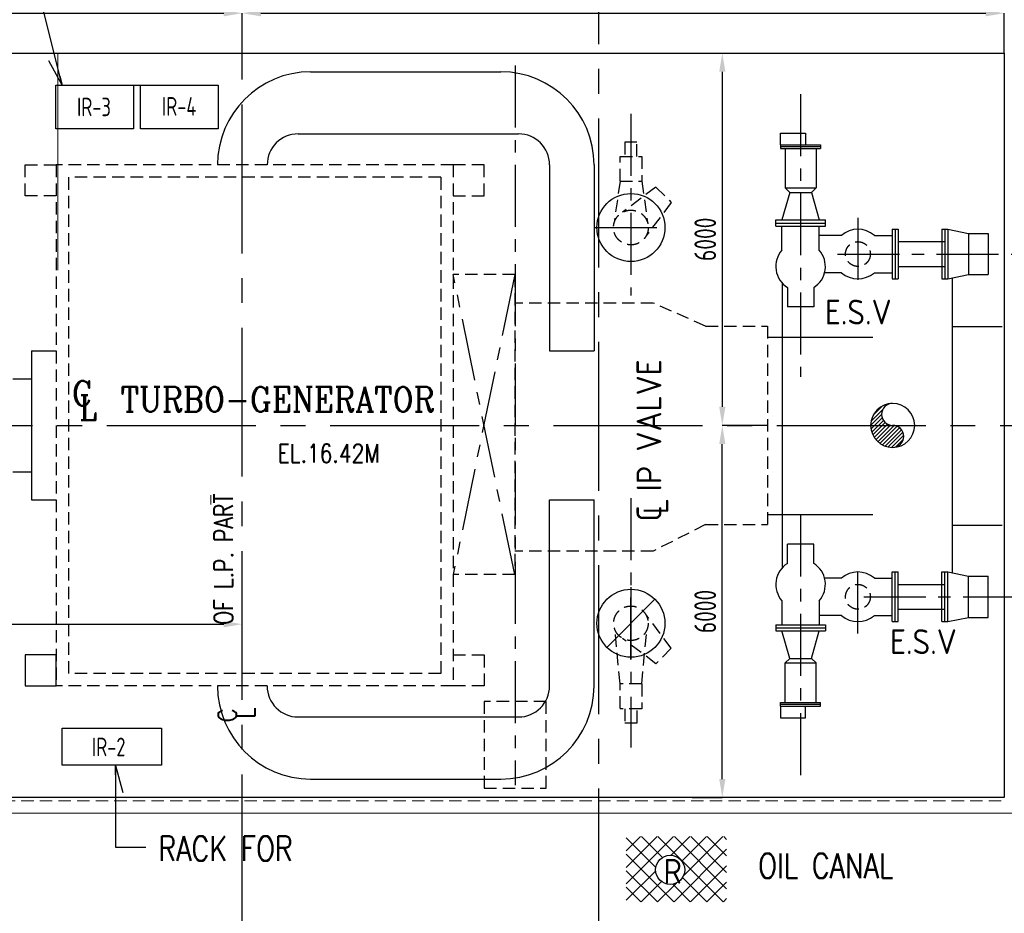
# Model space of a CAD drawing. Extents: x -287416 to 4934791, y -504132 to 1826789.
# Tile 15 of 256: x 22724 to 38598, y -263500 to -249095. Entities that reach past the tile are written whole.
import ezdxf
from ezdxf.enums import TextEntityAlignment as Align

# ---------------------------------------------------------------- set-up
doc = ezdxf.new("R2010")
doc.units = 0
doc.header["$LTSCALE"] = 800
doc.header["$MEASUREMENT"] = 0
for name, pattern in [('CENTER', [2, 1.25, -0.25, 0.25, -0.25]), ('CENTER2', [1.125, 0.75, -0.125, 0.125, -0.125]), ('HIDDEN', [0.375, 0.25, -0.125])]:
    doc.linetypes.add(name, pattern=pattern)
doc.layers.get('0').update_dxf_attribs({"linetype": 'CONTINUOUS'})
doc.layers.get('DEFPOINTS').update_dxf_attribs({"linetype": 'CONTINUOUS'})
for name, color, linetype in [('0-7-COL', 2, 'CENTER'), ('GRID', 8, 'CENTER'), ('I', 4, 'CONTINUOUS'), ('LOGO', 7, 'CONTINUOUS'), ('MECH_EQ', 251, 'HIDDEN'), ('PIPE', 1, 'CONTINUOUS'), ('STR', 2, 'CONTINUOUS'), ('TG', 2, 'CONTINUOUS')]:
    doc.layers.add(name, color=color, linetype=linetype)
for name, color, linetype, lineweight in [('DIM', 4, 'CONTINUOUS', 15), ('T', 3, 'CONTINUOUS', 15), ('TEXT', 3, 'CONTINUOUS', 15)]:
    doc.layers.add(name, color=color, linetype=linetype, lineweight=lineweight)
doc.styles.add('ROMANC', font='romanc')
doc.styles.add('ROMANS', font='ISO9.shx', dxfattribs={"width": 0.8})
doc.styles.add('S1', font='SIMPLEX.SHX', dxfattribs={"height": 200})
doc.styles.add('S3', font='ROMANS1.SHX', dxfattribs={"width": 0.8})
doc.styles.get("Standard").update_dxf_attribs({"font": 'ISO9'})
doc.styles.add('VER', font='ISO9.SHX')
doc.dimstyles.get("Standard").update_dxf_attribs({"dimtxt": 0.18, "dimasz": 0.18, "dimexe": 0.18, "dimexo": 0.0625, "dimgap": 0.09, "dimtad": 0, "dimtih": 1, "dimtoh": 1, "dimdec": 4, "dimzin": 0, "dimdsep": 46, "dimtxsty": 'Standard', "dimcen": 0.09, "dimadec": 0, "dimazin": 0, "dimtfac": 1, "dimtdec": 4, "dimtofl": 0, "dimtmove": 0, "dimatfit": 3, "dimfxl": 1, "dimtolj": 1, "dimtzin": 0, "dimarcsym": 0})
doc.dimstyles.new('STANDARD$0', dxfattribs={"dimtxt": 250, "dimasz": 200, "dimexe": 0, "dimexo": 0, "dimgap": 100, "dimtad": 1, "dimdec": 0, "dimzin": 0, "dimdsep": 46, "dimtxsty": 'S1', "dimcen": 0, "dimadec": 0, "dimazin": 0, "dimtfac": 1, "dimtdec": 0, "dimtmove": 2, "dimatfit": 3, "dimfxl": 1, "dimtolj": 1, "dimtzin": 0, "dimarcsym": 0})

# ---------------------------------------------------------------- blocks, each defined once
blk = doc.blocks.new('DIMBLK2')
for p, q in [((0, 0), (-2.897777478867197, -0.7764571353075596)), ((-1, 0), (0, 0))]:
    blk.add_line(p, q)
blk = doc.blocks.new('*X114')
at = {"color": 0}
for p, q in [((78892.22348865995, 71856.51101585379), (78895.86457718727, 71860.15210438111)), ((78816.84789561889, 71781.13542281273), (78870.48898414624, 71834.77651134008)), ((78826.39634770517, 71808.36154442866), (78868.63845557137, 71850.60365229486)), ((78815.00075810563, 71761.61061576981), (78865.00151038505, 71811.61136804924)), ((78816.39902813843, 71745.33121627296), (78867.48895639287, 71796.42114452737)), ((78819.88195398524, 71731.1364725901), (78873.24324206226, 71784.49776066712)), ((78824.94594595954, 71718.52279503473), (78881.39768994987, 71774.97453902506)), ((78831.33184801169, 71707.23102755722), (78891.80594632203, 71767.70512586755)), ((78838.90151962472, 71697.12302964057), (78904.82478696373, 71763.04629697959)), ((78847.59112411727, 71688.13496460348), (78921.08455997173, 71761.62840045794)), ((78857.39346494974, 71680.25963590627), (78934.97185793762, 71757.83802889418)), ((78868.35614049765, 71673.54464192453), (78946.02322515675, 71751.21172658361)), ((78880.59429395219, 71668.10512584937), (78954.78012203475, 71742.29095393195)), ((78894.32702851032, 71664.16019087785), (78961.2252743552, 71731.05843672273)), ((78909.97103942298, 71662.12653226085), (78964.75799109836, 71716.91348393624)), ((78929.74611465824, 71664.22393796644), (78962.77606203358, 71697.2538853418))]:
    blk.add_line(p, q, dxfattribs=at)
blk = doc.blocks.new('A$C48B609D5')
at = {"linetype": 'HIDDEN'}
blk.add_line((-5063.926359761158, -6050.000020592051), (12335.00000021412, -6050.000020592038), dxfattribs=at)
blk.add_line((-5179.63179966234, -6250.000020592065), (12535.00000021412, -6250.000020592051))
blk = doc.blocks.new('*D163')
at = {"layer": 'DEFPOINTS', "color": 0, "transparency": 16777216}
for p in [(26313.06182867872, -248990.8983239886), (21378.06182867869, -249635.2007990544), (26313.06182867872, -249856.7346222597)]:
    blk.add_point(p, dxfattribs=at)
at = {"layer": 'DIM', "color": 9, "lineweight": -2, "transparency": 16777216}
for p, q in [((21378.06182867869, -249635.2007990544), (21378.06182867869, -248990.8983239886)), ((21678.06182867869, -248990.8983239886), (26013.06182867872, -248990.8983239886)), ((26313.06182867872, -249856.7346222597), (26313.06182867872, -248990.8983239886))]:
    blk.add_line(p, q, dxfattribs=at)
at = {"layer": 'DIM', "color": 9, "transparency": 16777216}
for points in [[(21678.06182867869, -248940.8983239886), (21678.06182867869, -249040.8983239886), (21378.06182867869, -248990.8983239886)], [(26013.06182867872, -248940.8983239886), (26013.06182867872, -249040.8983239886), (26313.06182867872, -248990.8983239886)]]:
    blk.add_solid(points, dxfattribs=at)
at = {"layer": 'DIM', "transparency": 16777216, "insert": (23845.56182867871, -248715.8983239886), "char_height": 350, "attachment_point": 5, "style": 'ROMANS'}
blk.add_mtext('\\A1;4935', dxfattribs=at)
blk = doc.blocks.new('*D164')
at = {"layer": 'DEFPOINTS', "color": 0, "transparency": 16777216}
for p in [(38598.0618286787, -248990.8983239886), (26313.06182867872, -249635.2013972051), (38598.0618286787, -249635.2007990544)]:
    blk.add_point(p, dxfattribs=at)
at = {"layer": 'DIM', "color": 9, "lineweight": -2, "transparency": 16777216}
for p, q in [((26313.06182867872, -249635.2013972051), (26313.06182867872, -248990.8983239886)), ((26613.06182867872, -248990.8983239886), (38298.0618286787, -248990.8983239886)), ((38598.0618286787, -249635.2007990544), (38598.0618286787, -248990.8983239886))]:
    blk.add_line(p, q, dxfattribs=at)
at = {"layer": 'DIM', "color": 9, "transparency": 16777216}
for points in [[(26613.06182867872, -248940.8983239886), (26613.06182867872, -249040.8983239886), (26313.06182867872, -248990.8983239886)], [(38298.0618286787, -248940.8983239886), (38298.0618286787, -249040.8983239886), (38598.0618286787, -248990.8983239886)]]:
    blk.add_solid(points, dxfattribs=at)
at = {"layer": 'DIM', "transparency": 16777216, "insert": (32842.61532038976, -248715.8983239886), "char_height": 350, "attachment_point": 5, "style": 'ROMANS'}
blk.add_mtext('\\A1;12285', dxfattribs=at)
blk = doc.blocks.new('*D172')
at = {"layer": 'DEFPOINTS', "color": 0, "transparency": 16777216}
for p in [(33567.06796191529, -249635.2013972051), (34051.63498030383, -255635.200601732), (34782.35657490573, -255635.200601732)]:
    blk.add_point(p, dxfattribs=at)
at = {"layer": 'DIM', "color": 9, "lineweight": -2, "transparency": 16777216}
for p, q in [((33567.06796191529, -249635.2013972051), (34051.63498030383, -249635.2013972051)), ((34051.63498030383, -249935.2013972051), (34051.63498030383, -255335.200601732)), ((34782.35657490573, -255635.200601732), (34051.63498030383, -255635.200601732))]:
    blk.add_line(p, q, dxfattribs=at)
at = {"layer": 'DIM', "color": 9, "transparency": 16777216}
for points in [[(34001.63498030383, -249935.2013972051), (34101.63498030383, -249935.2013972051), (34051.63498030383, -249635.2013972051)], [(34001.63498030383, -255335.200601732), (34101.63498030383, -255335.200601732), (34051.63498030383, -255635.200601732)]]:
    blk.add_solid(points, dxfattribs=at)
at = {"layer": 'DIM', "transparency": 16777216, "insert": (33776.63498030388, -252635.2009994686), "char_height": 350, "attachment_point": 5, "rotation": 90, "style": 'ROMANS'}
blk.add_mtext('\\A1;6000', dxfattribs=at)
blk = doc.blocks.new('*D173')
at = {"layer": 'DEFPOINTS', "color": 0, "transparency": 16777216}
for p in [(34051.63498030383, -255635.200601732), (34782.35657490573, -255635.200601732), (33567.06816582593, -261635.1998475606)]:
    blk.add_point(p, dxfattribs=at)
at = {"layer": 'DIM', "color": 9, "lineweight": -2, "transparency": 16777216}
for p, q in [((34782.35657490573, -255635.200601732), (34051.63498030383, -255635.200601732)), ((34051.63498030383, -261335.1998475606), (34051.63498030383, -255935.200601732)), ((33567.06816582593, -261635.1998475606), (34051.63498030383, -261635.1998475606))]:
    blk.add_line(p, q, dxfattribs=at)
at = {"layer": 'DIM', "color": 9, "transparency": 16777216}
for points in [[(34001.63498030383, -255935.200601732), (34101.63498030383, -255935.200601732), (34051.63498030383, -255635.200601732)], [(34001.63498030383, -261335.1998475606), (34101.63498030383, -261335.1998475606), (34051.63498030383, -261635.1998475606)]]:
    blk.add_solid(points, dxfattribs=at)
at = {"layer": 'DIM', "transparency": 16777216, "insert": (33776.63498030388, -258635.2002246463), "char_height": 350, "attachment_point": 5, "rotation": 90, "style": 'ROMANS'}
blk.add_mtext('\\A1;6000', dxfattribs=at)
blk = doc.blocks.new('*D174')
at = {"layer": 'DEFPOINTS', "color": 0, "transparency": 16777216}
for p in [(17498.06182867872, -258695.1689330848), (26313.06182867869, -258695.1689330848), (26313.06182867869, -258839.6521891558)]:
    blk.add_point(p, dxfattribs=at)
at = {"layer": 'DIM', "color": 9, "lineweight": -2, "transparency": 16777216}
for p, q in [((17498.06182867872, -258845.1689330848), (17498.06182867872, -258839.6521891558)), ((17798.06182867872, -258839.6521891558), (26013.06182867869, -258839.6521891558)), ((26313.06182867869, -258845.1689330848), (26313.06182867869, -258839.6521891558))]:
    blk.add_line(p, q, dxfattribs=at)
at = {"layer": 'DIM', "color": 9, "transparency": 16777216}
for points in [[(17798.06182867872, -258789.6521891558), (17798.06182867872, -258889.6521891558), (17498.06182867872, -258839.6521891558)], [(26013.06182867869, -258789.6521891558), (26013.06182867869, -258889.6521891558), (26313.06182867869, -258839.6521891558)]]:
    blk.add_solid(points, dxfattribs=at)
at = {"layer": 'DIM', "transparency": 16777216, "insert": (21551.51424413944, -258564.6521891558), "char_height": 350, "attachment_point": 5, "style": 'ROMANS'}
blk.add_mtext('\\A1;8815', dxfattribs=at)
blk = doc.blocks.new('A$C5C3352FF')
at = {"layer": 'TG', "flags": 128}
blk.add_lwpolyline([(12285, 6000.00000311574), (12285, -5999.99999688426), (-5035, -5999.99999688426), (-6185, -3999.99999688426), (-19340, -3999.99999688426), (-19340, 4000.000003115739), (-6185, 4000.000003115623), (-5035, 6000.00000311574)], close=True, dxfattribs=at)

msp = doc.modelspace()

# ---------------------------------------------------------------- hatches: boundary and pattern name
h = msp.add_hatch()
h.set_pattern_fill('NET', color=2, scale=1499.9549994, angle=45, style=0)
h.set_pattern_definition([(44.99999999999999, (-48264.10874942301, -314359.8522292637), (-132.5785439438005, 132.5785439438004), []), (135, (-48264.10874942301, -314359.8522292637), (-132.5785439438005, -132.5785439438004), [])])
h.paths.add_polyline_path([(34120.84717081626, -262263.7403089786), (32503.15780509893, -262263.7403089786), (32503.15780509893, -263314.9153548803), (34120.84717081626, -263314.9153548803)])
h.paths.add_polyline_path([(32976.65040046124, -262799.4882149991, -1), (33446.87521913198, -262799.4882149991, -1)], flags=16)
h.paths.add_polyline_path([(33088.76288965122, -263000.7359138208), (33365.83791037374, -263000.7359138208), (33365.83791037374, -262644.4966014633), (33088.76288965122, -262644.4966014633)], flags=24)

# ---------------------------------------------------------------- linework, layer by layer
at = {"color": 6}
for p, q in [((27413.06182867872, -249935.1845229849), (30483.06182867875, -249935.1845229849)), ((24558.9946539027, -250152.6184994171), (24671.04388680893, -250152.6184994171)), ((27214.36533579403, -250935.184522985), (30766.17566509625, -250935.184522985)), ((34990.95488158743, -250923.1879529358), (35394.50384686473, -250923.1879529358)), ((34990.95488158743, -251111.2163670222), (34990.95488158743, -250923.1879529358)), ((35394.50384686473, -250923.1879529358), (35394.50384686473, -251111.2163670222)), ((34990.95488158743, -251111.2163670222), (35635.59161585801, -251111.2163670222)), ((34990.95488158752, -251111.2163670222), (34990.95488158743, -251171.2145669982)), ((35635.59161585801, -251111.2163670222), (35635.59161585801, -251171.2145669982)), ((34990.95488158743, -251141.2154670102), (35635.59161585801, -251141.2154670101)), ((34990.95488158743, -251171.2145669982), (35635.59161585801, -251171.2145669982)), ((35063.28074882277, -251171.2145669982), (35063.28074882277, -251806.421038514)), ((35563.2657486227, -251171.2145669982), (35563.26574862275, -251806.421038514)), ((31266.17566509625, -251435.184522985), (31266.17566509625, -254435.184522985)), ((31983.06182867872, -251435.184522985), (31983.06182867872, -254435.184522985)), ((35137.8632917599, -251881.0035814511), (35013.28224884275, -252323.1459523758)), ((35063.28074882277, -251806.421038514), (35563.26574862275, -251806.421038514)), ((35063.28074882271, -251806.421038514), (35137.8632917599, -251881.0035814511)), ((35137.8632917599, -251881.0035814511), (35488.68320568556, -251881.0035814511)), ((35563.26574862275, -251806.421038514), (35488.68320568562, -251881.0035814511)), ((35488.68320568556, -251881.0035814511), (35613.26424860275, -252323.1459523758)), ((34913.28524888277, -252323.1459523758), (35713.26124856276, -252323.1459523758)), ((34913.28524888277, -252423.1429523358), (34913.28524888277, -252323.1459523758)), ((34913.28524888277, -252373.1444523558), (35713.26124856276, -252373.1444523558)), ((35713.26124856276, -252423.1429523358), (35713.26124856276, -252323.1459523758)), ((34913.28524888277, -252423.1429523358), (35713.26124856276, -252423.1429523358)), ((35013.28224884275, -252808.5562583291), (35013.28224884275, -252423.1429523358)), ((35613.26424860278, -252808.5562583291), (35613.26424860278, -252423.1429523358)), ((36788.22899813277, -252473.1414523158), (36788.22899813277, -253273.1174519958)), ((36788.22899813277, -252473.1414523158), (36888.22599809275, -252473.1414523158)), ((36838.22749811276, -252473.1414523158), (36838.22749811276, -253273.1174519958)), ((36888.22599809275, -252473.1414523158), (36888.22599809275, -253273.1174519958)), ((37588.20499781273, -252473.1414523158), (37588.20499781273, -253273.1174519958)), ((37588.20499781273, -252473.1414523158), (37688.20199777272, -252473.1414523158)), ((37638.20349779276, -252473.1414523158), (37638.20349779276, -253273.1174519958)), ((37638.20349779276, -252473.1414523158), (37638.20349779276, -253273.1174519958)), ((37688.20199777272, -252473.1414523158), (37688.20199777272, -253273.1174519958)), ((37688.20199777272, -252473.1414523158), (38019.11050627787, -252541.6497266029)), ((38019.11050627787, -252541.6497266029), (38019.11050627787, -253204.6091777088)), ((38019.11050627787, -252541.6497266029), (38338.18249751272, -252541.6497266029)), ((38338.18249751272, -252541.6497266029), (38338.18249751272, -253204.6091777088)), ((35973.67830460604, -252573.1384522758), (35613.26424860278, -252573.1384522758)), ((36502.81269209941, -252573.1384522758), (36788.22899813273, -252573.1384522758)), ((36888.22599809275, -252673.1354522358), (37632.77979773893, -252673.1354522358)), ((35973.67830460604, -253173.1204520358), (35688.26199857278, -253173.1204520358)), ((36502.81269209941, -253173.1204520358), (36788.22899813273, -253173.1204520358)), ((36888.22599809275, -253073.1234520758), (37632.77979773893, -253073.1234520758)), ((35014.71675732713, -253345.315636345), (35014.71675732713, -257937.7920073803)), ((36788.22899813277, -253273.1174519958), (36888.22599809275, -253273.1174519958)), ((37588.20499781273, -253273.1174519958), (37688.20199777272, -253273.1174519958)), ((37588.20499781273, -253273.1174519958), (37688.20199777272, -253273.1174519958)), ((37688.20199777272, -253273.1174519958), (38019.11050627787, -253204.6091777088)), ((37756.75184361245, -253264.9327640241), (37756.75184361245, -258018.1748797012)), ((38019.11050627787, -253204.6091777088), (38338.18249751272, -253204.6091777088)), ((35100.98466876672, -253412.127816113), (35100.98466876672, -253723.1039518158)), ((35525.56182867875, -253412.127816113), (35525.56182867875, -253723.1039518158)), ((35525.56182867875, -253723.1039518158), (35100.98466876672, -253723.1039518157)), ((37756.75184361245, -254041.6018225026), (38562.88932637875, -254041.6018225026)), ((34789.47788658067, -254211.9332380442), (36476.97651870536, -254211.9332380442)), ((22913.16383003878, -254435.220523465), (23313.15182987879, -254435.220523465)), ((22913.16383003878, -254435.220523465), (22913.16383003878, -256835.148522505)), ((31266.17566509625, -254435.184522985), (31983.06182867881, -254435.184522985)), ((22613.17283015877, -254885.207023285), (22913.16383003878, -254885.207023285)), ((22613.17283015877, -256385.162022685), (22913.16383003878, -256385.162022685)), ((22913.16383003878, -256835.148522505), (23313.15182987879, -256835.148522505)), ((31266.17566509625, -256835.184522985), (31983.06182867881, -256835.184522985)), ((31266.17566509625, -259835.184522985), (31266.17566509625, -256835.184522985)), ((31983.06182867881, -259835.184522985), (31983.06182867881, -256835.184522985)), ((34789.47788658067, -257071.174405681), (36476.97651870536, -257071.174405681)), ((37756.75184361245, -257241.5058212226), (38562.88932637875, -257241.5058212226)), ((35525.56182867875, -257547.9892002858), (35100.98466876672, -257547.9892002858)), ((35100.98466876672, -257858.9653359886), (35100.98466876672, -257547.9892002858)), ((35525.56182867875, -257858.9653359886), (35525.56182867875, -257547.9892002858)), ((35973.67830460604, -258097.9727000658), (35688.26199857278, -258097.9727000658)), ((36502.81269209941, -258097.9727000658), (36788.22899813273, -258097.9727000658)), ((36788.22899813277, -258797.9516997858), (36788.22899813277, -257997.9757001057)), ((36788.22899813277, -257997.9757001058), (36888.22599809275, -257997.9757001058)), ((36838.22749811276, -258797.9516997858), (36838.22749811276, -257997.9757001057)), ((36888.22599809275, -258797.9516997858), (36888.22599809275, -257997.9757001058)), ((37588.20499781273, -258797.9516997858), (37588.20499781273, -257997.9757001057)), ((37588.20499781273, -257997.9757001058), (37688.20199777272, -257997.9757001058)), ((37588.20499781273, -257997.9757001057), (37688.20199777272, -257997.9757001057)), ((37638.20349779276, -258797.9516997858), (37638.20349779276, -257997.9757001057)), ((37638.20349779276, -258797.9516997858), (37638.20349779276, -257997.9757001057)), ((37688.20199777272, -258797.9516997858), (37688.20199777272, -257997.9757001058)), ((37688.20199777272, -257997.9757001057), (38019.11050627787, -258066.4839743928)), ((38019.11050627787, -258729.4434254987), (38019.11050627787, -258066.4839743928)), ((38019.11050627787, -258066.4839743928), (38338.18249751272, -258066.4839743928)), ((38338.18249751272, -258729.4434254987), (38338.18249751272, -258066.4839743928)), ((36888.22599809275, -258197.9697000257), (37632.77979773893, -258197.9697000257)), ((35013.28224884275, -258462.5368937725), (35013.28224884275, -258847.9501997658)), ((35613.26424860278, -258462.5368937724), (35613.26424860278, -258847.9501997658)), ((35973.67830460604, -258697.9546998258), (35613.26424860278, -258697.9546998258)), ((36502.81269209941, -258697.9546998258), (36788.22899813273, -258697.9546998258)), ((36888.22599809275, -258597.9576998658), (37632.77979773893, -258597.9576998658)), ((37688.20199777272, -258797.9516997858), (38019.11050627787, -258729.4434254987)), ((38019.11050627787, -258729.4434254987), (38338.18249751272, -258729.4434254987)), ((34913.28524888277, -258847.9501997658), (35713.26124856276, -258847.9501997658)), ((34913.28524888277, -258847.9501997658), (34913.28524888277, -258947.9471997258)), ((34913.28524888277, -258897.9486997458), (35713.26124856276, -258897.9486997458)), ((35713.26124856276, -258847.9501997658), (35713.26124856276, -258947.9471997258)), ((36788.22899813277, -258797.9516997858), (36888.22599809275, -258797.9516997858)), ((37588.20499781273, -258797.9516997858), (37688.20199777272, -258797.9516997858)), ((34913.28524888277, -258947.9471997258), (35713.26124856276, -258947.9471997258)), ((35137.8632917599, -259390.0895706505), (35013.28224884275, -258947.9471997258)), ((35488.68320568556, -259390.0895706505), (35613.26424860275, -258947.9471997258)), ((35063.28074882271, -259464.6721135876), (35137.8632917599, -259390.0895706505)), ((35063.28074882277, -260099.8785851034), (35063.28074882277, -259464.6721135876)), ((35063.28074882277, -259464.6721135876), (35563.26574862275, -259464.6721135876)), ((35137.8632917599, -259390.0895706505), (35488.68320568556, -259390.0895706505)), ((35563.26574862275, -259464.6721135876), (35488.68320568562, -259390.0895706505)), ((35563.2657486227, -260099.8785851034), (35563.26574862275, -259464.6721135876)), ((34990.95488158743, -260099.8785851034), (35635.59161585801, -260099.8785851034)), ((34990.95488158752, -260159.8767850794), (34990.95488158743, -260099.8785851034)), ((34990.95488158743, -260129.8776850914), (35635.59161585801, -260129.8776850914)), ((34990.95488158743, -260159.8767850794), (35635.59161585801, -260159.8767850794)), ((34990.95488158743, -260159.8767850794), (34990.95488158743, -260347.9051991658)), ((35394.50384686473, -260347.9051991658), (35394.50384686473, -260159.8767850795)), ((35635.59161585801, -260159.8767850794), (35635.59161585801, -260099.8785851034)), ((27213.06182867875, -260335.184522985), (30766.17566509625, -260335.184522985)), ((34990.95488158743, -260347.9051991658), (35394.50384686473, -260347.9051991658)), ((27413.06182867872, -261335.184522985), (30483.06182867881, -261335.184522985))]:
    msp.add_line(p, q, dxfattribs=at)
at = {"color": 2, "linetype": 'CENTER'}
for p, q in [((35313.06182867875, -250293.432460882), (35313.06182867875, -254851.0116840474)), ((32577.57390537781, -250610.2879684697), (32577.57390537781, -253542.7534986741)), ((36238.24549835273, -252288.4840017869), (36238.24549835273, -253469.7893941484)), ((35906.45475569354, -252873.1294521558), (38767.45895504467, -252873.1294521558)), ((32577.57390537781, -256808.3643330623), (32577.57390537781, -260826.7751734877)), ((35313.06182867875, -257071.174405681), (35313.06182867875, -261428.7950203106)), ((36238.24549835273, -258988.6163961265), (36238.24549835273, -257807.311003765)), ((36332.63089317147, -258397.9636999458), (39193.63509252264, -258397.9636999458))]:
    msp.add_line(p, q, dxfattribs=at)
msp.add_line((32965.55634476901, -258437.6900068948), (32189.15309902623, -259214.0932526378))
at = {"color": 6}
for points in [[(23308.9946539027, -250152.6184994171), (24558.9946539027, -250152.6184994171), (24558.9946539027, -250852.6184994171), (23308.9946539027, -250852.6184994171)], [(24671.04388680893, -250152.6184994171), (25921.04388680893, -250152.6184994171), (25921.04388680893, -250852.6184994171), (24671.04388680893, -250852.6184994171)], [(22812.35657490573, -259835.184522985), (23312.35657490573, -259835.184522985), (23312.35657490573, -259335.184522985), (22812.35657490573, -259335.184522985)], [(23408.40894705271, -260513.1972859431), (25008.36094641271, -260513.1972859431), (25008.36094641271, -261113.1792857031), (23408.40894705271, -261113.1792857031)]]:
    msp.add_lwpolyline(points, close=True, dxfattribs=at)
for centre, radius in [((32578.06182867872, -252445.1845229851), 548), ((32578.06182867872, -258825.1845229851), 548), ((33211.76280979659, -262799.4882149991), 235.1124093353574)]:
    msp.add_circle(centre, radius)
at = {"color": 3, "linetype": 'HIDDEN'}
for centre in [(36238.24549835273, -252873.1294521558), (36238.24549835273, -258397.9636999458)]:
    msp.add_circle(centre, 199.99399992, dxfattribs=at)
at = {"color": 6}
for centre, radius, start, end in [((27413.06182867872, -251435.184522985), 1500, 90, 180), ((30483.06182867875, -251435.184522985), 1500, 0, 90), ((27214.36533579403, -251435.184522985), 500, 90, 180), ((30766.17566509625, -251435.184522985), 500, 0, 90), ((36238.24549835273, -252873.1294521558), 399.98799984, 48.59037789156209, 131.4096221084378), ((35313.27324872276, -253073.1234520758), 399.98799984, 138.5903778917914, 237.9447103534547), ((35313.27324872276, -253073.1234520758), 399.98799984, 302.0552896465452, 41.40962210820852), ((36238.24549835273, -252873.1294521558), 399.98799984, 228.590377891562, 311.4096221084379), ((35313.27324872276, -258197.9697000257), 399.98799984, 122.0552896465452, 221.4096221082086), ((35313.27324872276, -258197.9697000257), 399.98799984, 318.5903778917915, 57.94471035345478), ((36238.24549835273, -258397.9636999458), 399.98799984, 48.59037789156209, 131.4096221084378), ((36238.24549835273, -258397.9636999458), 399.98799984, 228.590377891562, 311.4096221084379), ((27413.06182867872, -259835.184522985), 1500, 180, 270), ((27213.06182867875, -259835.184522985), 500, 180, 270), ((30483.06182867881, -259835.184522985), 1500, 270, 0), ((30766.17566509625, -259835.184522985), 500, 270, 0)]:
    msp.add_arc(centre, radius, start, end, dxfattribs=at)
at = {"layer": '0-7-COL', "linetype": 'CENTER2', "ltscale": 4}
for p, q in [((26313.06182867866, -270861.4765364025), (26313.06182867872, -248990.8983239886)), ((-1069.418649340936, -255635.2014142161), (44397.87506671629, -255635.2004964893))]:
    msp.add_line(p, q, dxfattribs=at)
at = {"layer": 'DIM'}
msp.add_line((23338.06219181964, -249635.2007660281), (23338.06219181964, -253134.1893532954), dxfattribs=at)
at = {"layer": 'GRID', "linetype": 'CENTER2', "ltscale": 4}
msp.add_line((32063.06182867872, -274689.7108707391), (32063.06182867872, -229550.6268185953), dxfattribs=at)
at = {"layer": 'GRID'}
for p, q in [((30713.32628220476, -249835.3645229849), (30713.32628220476, -261435.184522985)), ((31994.94893370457, -252445.1845229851), (33161.17472365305, -252445.1845229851)), ((30705.33736946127, -258038.2915289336), (29712.3565749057, -253204.5934804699)), ((30705.33736946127, -253204.5934804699), (29712.3565749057, -258038.2915289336)), ((32578.06182867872, -259408.2974179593), (32578.06182867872, -258242.0716280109)), ((32578.06182867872, -258242.0716280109), (32578.06182867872, -259408.2974179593))]:
    msp.add_line(p, q, dxfattribs=at)
at = {"layer": 'I', "linetype": 'HIDDEN'}
for p, q in [((31213.32628220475, -260085.1845229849), (30213.32628220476, -260085.1845229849)), ((30213.3262822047, -260085.1845229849), (30213.32628220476, -261485.184522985)), ((31213.32628220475, -261485.184522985), (31213.32628220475, -260085.1845229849)), ((30213.32628220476, -261485.184522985), (31213.32628220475, -261485.184522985))]:
    msp.add_line(p, q, dxfattribs=at)
at = {"layer": 'MECH_EQ'}
for p, q in [((32673.47588770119, -251069.7549767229), (32479.59451661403, -251069.7549767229)), ((32479.59451661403, -251069.7549767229), (32479.59451661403, -251299.1851775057)), ((32673.47588770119, -251299.1851775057), (32673.47588770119, -251069.7549767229)), ((29712.3565749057, -251435.1845229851), (23312.35657490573, -251435.1845229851)), ((23312.35657490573, -251435.1845229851), (23312.35657490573, -259835.184522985)), ((29712.3565749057, -251435.1845229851), (29712.3565749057, -259835.184522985)), ((32402.60810649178, -251299.1851775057), (32752.60810649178, -251299.1851775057)), ((32402.60810649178, -251699.7163632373), (32402.60810649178, -251299.1851775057)), ((32752.60810649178, -251299.1851775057), (32752.60810649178, -251699.7163632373)), ((29512.35657490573, -251635.1845229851), (23512.3565749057, -251635.1845229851)), ((23512.3565749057, -251635.1845229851), (23512.3565749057, -259635.184522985)), ((29512.35657490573, -251635.1845229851), (29512.35657490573, -259635.184522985)), ((32402.60810649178, -251699.7163632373), (32307.00250190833, -252362.7392545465)), ((32402.60810649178, -251699.7163632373), (32752.60810649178, -251699.7163632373)), ((32752.60810649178, -251699.7163632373), (32847.20478421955, -252366.7787837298)), ((32981.12290285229, -251793.994415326), (32444.6915490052, -252195.2190265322)), ((32981.12290285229, -251793.994415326), (33228.61027626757, -252041.4817887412)), ((33228.61027626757, -252041.4817887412), (32823.81586756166, -252580.0561020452)), ((30705.33736946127, -253204.5934804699), (29712.3565749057, -253204.5934804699)), ((30705.33736946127, -253204.5934804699), (30705.33736946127, -258038.2915289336)), ((32938.13244545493, -253662.5893364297), (30705.33736946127, -253662.5893364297)), ((33782.35657490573, -254035.1845229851), (32938.13244545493, -253662.5893364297)), ((33782.35657490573, -254035.1845229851), (34782.35657490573, -254035.1845229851)), ((34782.35657490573, -254035.1845229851), (34782.35657490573, -257235.184522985)), ((33782.35657490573, -257235.1845229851), (32938.13244545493, -257659.9539634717)), ((33782.35657490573, -257235.1845229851), (34782.35657490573, -257235.184522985)), ((32938.13244545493, -257659.9539634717), (30705.33736946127, -257659.9539634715)), ((30705.33736946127, -258038.2915289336), (29712.3565749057, -258038.2915289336)), ((33228.84658183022, -259228.6993193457), (32827.62197062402, -258692.2679654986)), ((32402.37733670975, -259800.4792926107), (32320.1494679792, -258929.1669336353)), ((32752.09315651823, -259802.6280873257), (32833.6138046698, -258933.2064628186)), ((32981.35920841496, -259476.186692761), (32442.78489511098, -259071.392284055)), ((33228.84658183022, -259228.6993193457), (32981.35920841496, -259476.186692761)), ((29512.35657490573, -259635.184522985), (23512.3565749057, -259635.184522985)), ((29712.3565749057, -259835.184522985), (23312.35657490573, -259835.184522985)), ((32752.37180092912, -259801.4305703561), (32402.37180092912, -259801.4305703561)), ((32402.37733670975, -260201.0104783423), (32402.37733670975, -259800.4792926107)), ((32752.09315651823, -259802.6280873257), (32752.09315651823, -260203.1592730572)), ((32752.37180092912, -260201.9617560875), (32402.37180092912, -260201.9617560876)), ((32482.38946418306, -260201.9617560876), (32482.38946418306, -260431.3919568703)), ((32676.27083527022, -260431.3919568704), (32676.27083527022, -260201.9617560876)), ((32482.38946418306, -260431.3919568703), (32676.27083527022, -260431.3919568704))]:
    msp.add_line(p, q, dxfattribs=at)
for points in [[(23312.35657490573, -251935.1845229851), (22812.35657490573, -251935.1845229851), (22812.35657490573, -251435.1845229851), (23312.35657490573, -251435.1845229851)], [(29712.3565749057, -251935.1845229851), (30212.35657490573, -251935.1845229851), (30212.35657490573, -251435.1845229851), (29712.3565749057, -251435.1845229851)], [(29712.3565749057, -259335.184522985), (30212.35657490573, -259335.184522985), (30212.35657490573, -259835.184522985), (29712.3565749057, -259835.184522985)]]:
    msp.add_lwpolyline(points, dxfattribs=at)
for centre, radius in [((32578.09602979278, -252445.2670917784), 280), ((32577.85972423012, -258824.6965996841), 278)]:
    msp.add_circle(centre, radius, dxfattribs=at)
at = {"layer": 'PIPE', "color": 6}
for centre, radius, start, end in [((36798.06182867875, -255635.184522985), 355, 90, 270), ((36798.06182867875, -255457.684522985), 177.5, 90, 270), ((36798.06182867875, -255635.184522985), 355, 270, 90), ((36798.06182867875, -255812.684522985), 177.5, 270, 90)]:
    msp.add_arc(centre, radius, start, end, dxfattribs=at)
at = {"layer": 'T', "color": 9}
msp.add_line((25804.63200448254, -256757.3867973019), (25804.63200448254, -256907.5799665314), dxfattribs=at)
msp.add_line((25804.63200448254, -256757.3867973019), (25804.63200448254, -256907.5799665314), dxfattribs=at)

# ---------------------------------------------------------------- block references
at = {"layer": 'DIM'}
for name, p in [('A$C5C3352FF', (26313.06182867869, -255635.2007990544)), ('A$C48B609D5', (26313.06182867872, -255635.2013766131))]:
    msp.add_blockref(name, p, dxfattribs=at)
at = {"layer": 'PIPE', "color": 6, "xscale": 3.549999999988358, "yscale": 3.549999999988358, "zscale": 3.549999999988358}
msp.add_blockref('*X114', (-243350.1881713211, -510390.284522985), dxfattribs=at)

# ---------------------------------------------------------------- texts
at = {"layer": 'LOGO', "style": 'ROMANS'}
for s, p in [('E.S.V', (35704.88521341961, -253808.4132664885)), ('E.S.V', (36755.55204312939, -259121.3661026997)), ('R', (33102.89937030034, -262822.616257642))]:
    msp.add_text(s, height=400, dxfattribs=at).set_placement(p, align=Align.MIDDLE_LEFT)
for s, p in [('C IP VALVE', (32869.04465132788, -257184.5046584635)), ('L', (32981.18061474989, -257066.6799350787))]:
    msp.add_text(s, height=400, rotation=90, dxfattribs=at).set_placement(p, align=Align.MIDDLE_LEFT)
at = {"layer": 'STR', "color": 4, "insert": (-3539.103896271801, -253114.6781305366), "char_height": 400, "width": 3040.311924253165, "attachment_point": 1, "style": 'VER'}
msp.add_mtext('\\pi-108.42;UNLOADING \\P\\pi958.25;BAY', dxfattribs=at)
at = {"layer": 'T', "color": 20, "style": 'ROMANC', "width": 0.9}
for s, p in [('C', (23730.60061084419, -255318.4986471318)), (' TURBO-GENERATOR', (26759.81878309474, -255415.9310313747)), ('L', (23824.18867232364, -255550.1653803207))]:
    msp.add_text(s, height=400, dxfattribs=at).set_placement(p, align=Align.CENTER)
at = {"layer": 'T', "style": 'S3', "width": 0.8}
for s, p in [('RACK FOR ', (24959.20829524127, -262456.1785011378)), ('OIL CANAL', (34630.84819271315, -262733.9838401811))]:
    msp.add_text(s, height=400, dxfattribs=at).set_placement(p, align=Align.MIDDLE_LEFT)
at = {"layer": 'TEXT', "style": 'ROMANS', "width": 0.8}
for s, p in [('IR-3', (23920.57242907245, -250501.0044427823)), ('IR-4', (25294.60651979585, -250491.4853076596)), ('IR-2', (24158.64524490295, -260818.0985409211))]:
    msp.add_text(s, height=300, dxfattribs=at).set_placement(p, align=Align.MIDDLE)
at = {"layer": 'TEXT', "style": 'S3', "width": 0.8}
msp.add_text('EL.16.42M', height=300, dxfattribs=at).set_placement((27704.01720834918, -256235.1665203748), align=Align.CENTER)
for s, p in [(' OF L.P. PART', (26161.33219568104, -257873.1464807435)), ('C', (26221.63772338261, -260307.0278544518)), ('L', (26519.74482519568, -260269.0441599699))]:
    msp.add_text(s, height=300, rotation=90, dxfattribs=at).set_placement(p, align=Align.CENTER)

# ---------------------------------------------------------------- dimensions: what is measured, and where the dimension line sits
at = {"layer": 'DIM'}
dim = msp.add_linear_dim(base=(26313.06182867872, -248990.8983239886), p1=(21378.06182867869, -249635.2007990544), p2=(26313.06182867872, -249856.7346222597), dimstyle='STANDARD$0', override={"dimtxt": 350, "dimasz": 300, "dimtxsty": 'ROMANS', "dimclrd": 9, "dimclre": 9, "dimclrt": 256, "dimtix": 1}, dxfattribs=at)
dim.commit()
dim.dimension.update_dxf_attribs({"geometry": '*D163', "text_midpoint": (23845.56182867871, -248715.8983239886)})
for base, p1, p2, override, picture, middle in [((38598.0618286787, -248990.8983239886), (26313.06182867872, -249635.2013972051), (38598.0618286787, -249635.2007990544), {"dimtxt": 350, "dimasz": 300, "dimtxsty": 'ROMANS', "dimclrd": 9, "dimclre": 9, "dimclrt": 256, "dimtix": 1}, '*D164', (32842.61532038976, -248715.8983239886)), ((26313.06182867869, -258839.6521891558), (17498.06182867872, -258695.1689330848), (26313.06182867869, -258695.1689330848), {"dimtxt": 350, "dimasz": 300, "dimexo": 150, "dimtxsty": 'ROMANS', "dimclrd": 9, "dimclre": 9, "dimclrt": 256, "dimtix": 1}, '*D174', (21551.51424413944, -258564.6521891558))]:
    dim = msp.add_linear_dim(base=base, p1=p1, p2=p2, dimstyle='STANDARD$0', override=override, dxfattribs=at)
    dim.commit()
    dim.dimension.update_dxf_attribs({"geometry": picture, "text_midpoint": middle, "dimtype": 160})
for p1, angle, picture, middle in [((33567.06796191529, -249635.2013972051), 90, '*D172', (33776.63498030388, -252635.2009994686)), ((33567.06816582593, -261635.1998475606), 270.0000019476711, '*D173', (33776.63498030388, -258635.2002246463))]:
    dim = msp.add_linear_dim(base=(34051.63498030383, -255635.200601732), p1=p1, p2=(34782.35657490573, -255635.200601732), angle=angle, dimstyle='STANDARD$0', override={"dimtxt": 350, "dimasz": 300, "dimtxsty": 'ROMANS', "dimclrd": 9, "dimclre": 9, "dimclrt": 256, "dimtix": 1}, dxfattribs=at)
    dim.commit()
    dim.dimension.update_dxf_attribs({"geometry": picture, "text_midpoint": middle})

# ---------------------------------------------------------------- leaders
for points in [[(23409.20420202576, -250152.6184642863), (22730.7408977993, -247429.6258657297), (23415.32039766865, -247429.6258657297)], [(24270.38452178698, -261117.7505816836), (24270.38452178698, -262431.3470133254), (24758.97216801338, -262431.3470133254)]]:
    msp.add_leader(points, dimstyle='Standard', override={"dimscale": 100, "dimtxt": 1.9, "dimasz": 1.5, "dimexe": 1, "dimexo": 0.2, "dimgap": 1, "dimtad": 1, "dimtih": 0, "dimtoh": 0, "dimdec": 0, "dimtxsty": 'ROMANS', "dimcen": 5, "dimclrd": 2, "dimclre": 2, "dimclrt": 7, "dimtdec": 0, "dimtix": 1, "dimtofl": 1, "dimldrblk": 'DIMBLK2'})

doc.saveas('drawing.dxf')
